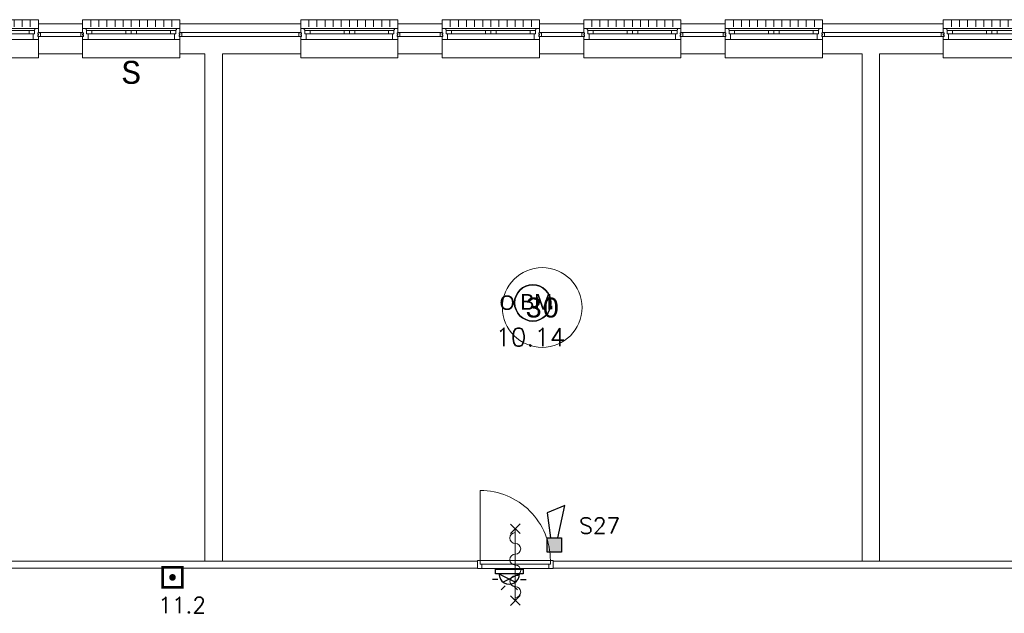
# Model space of a CAD drawing. Header units: millimetres. Extents: x 1890 to 160200, y 5205 to 111580.
# Tile 23 of 51: x 31698 to 44048, y 64158 to 71601. Entities that reach past the tile are written whole.
import ezdxf
from ezdxf.enums import TextEntityAlignment as Align
from ezdxf.xclip import XClip

# ---------------------------------------------------------------- set-up
doc = ezdxf.new("R2010")
doc.units = ezdxf.units.MM
doc.header["$XCLIPFRAME"] = 0
for name, color, linetype in [('BRAND', 1, 'Continuous'), ('Xref', 253, 'Continuous'), ('Xref-beg26-1e-verd$0$AL$1A---_ALGEMEEN', 253, 'Continuous'), ('Xref-beg26-1e-verd$0$AT$1A---_TEKST050', 253, 'Continuous')]:
    doc.layers.add(name, color=color, linetype=linetype)
doc.layers.get('Xref').off()
doc.styles.add('ROMANS', font='romans')
doc.styles.add('TXT', font='txt')
doc.styles.add('Xref-beg26-1e-verd$0$MONOTXT', font='MONOTXT')

# ---------------------------------------------------------------- blocks, each defined once
blk = doc.blocks.new('*O390')
at = {"layer": 'Xref-beg26-1e-verd$0$AL$1A---_ALGEMEEN', "color": 0, "linetype": 'Continuous', "lineweight": 0}
for p, q in [((-565.5, 130), (565.5, 130)), ((-508.33, 240), (-508.33, 150)), ((-406.66, 240), (-406.66, 150)), ((-305, 240), (-305, 150)), ((-203.33, 240), (-203.33, 150)), ((-101.66, 240), (-101.66, 150)), ((0, 240), (0, 150)), ((101.66, 240), (101.66, 150)), ((203.33, 240), (203.33, 150)), ((305, 240), (305, 150)), ((406.66, 240), (406.66, 150)), ((508.33, 240), (508.33, 150)), ((-493, 106), (-67, 106)), ((-493, 63), (-67, 63)), ((67, 106), (493, 106)), ((67, 63), (493, 63)), ((-543, -9), (543, -9))]:
    blk.add_line(p, q, dxfattribs=at)
for points in [[(-610, 190), (-610, 240), (610, 240), (610, 190)], [(-610, -190), (-610, -240), (610, -240), (610, -190)]]:
    blk.add_lwpolyline(points, dxfattribs=at)
for points in [[(-610, -9), (-545.15, -9), (-543, -6.86), (-543, 63), (-560, 63), (-560, 114), (-565.5, 114), (-565.5, 127.78), (-567.72, 130), (-610, 130), (-610, 76), (-601, 76), (-601, 60), (-610, 60), (-610, 46), (-601, 46), (-601, 30), (-610, 30)], [(610, -9), (545.15, -9), (543, -6.86), (543, 63), (560, 63), (560, 114), (565.5, 114), (565.5, 127.78), (567.72, 130), (610, 130), (610, 76), (601, 76), (601, 60), (610, 60), (610, 46), (601, 46), (601, 30), (610, 30)], [(-635, 30), (-601, 30), (-601, 46), (-610, 46), (-610, 60), (-601, 60), (-601, 76), (-635, 76)], [(-560, 106), (-493, 106), (-493, 63), (-560, 63)], [(-67, 106), (0, 106), (0, 63), (-67, 63)], [(67, 106), (0, 106), (0, 63), (67, 63)], [(560, 106), (493, 106), (493, 63), (560, 63)], [(635, 30), (601, 30), (601, 46), (610, 46), (610, 60), (601, 60), (601, 76), (635, 76)]]:
    blk.add_lwpolyline(points, close=True, dxfattribs=at)
blk = doc.blocks.new('*O391')
at = {"layer": 'Xref-beg26-1e-verd$0$AL$1A---_ALGEMEEN', "color": 0, "linetype": 'Continuous', "lineweight": 0}
for p, q in [((-565.5, 130), (565.5, 130)), ((-508.33, 240), (-508.33, 150)), ((-406.66, 240), (-406.66, 150)), ((-305, 240), (-305, 150)), ((-203.33, 240), (-203.33, 150)), ((-101.66, 240), (-101.66, 150)), ((0, 240), (0, 150)), ((101.66, 240), (101.66, 150)), ((203.33, 240), (203.33, 150)), ((305, 240), (305, 150)), ((406.66, 240), (406.66, 150)), ((508.33, 240), (508.33, 150)), ((-493, 106), (-67, 106)), ((-493, 63), (-67, 63)), ((67, 106), (493, 106)), ((67, 63), (493, 63)), ((-543, -9), (543, -9))]:
    blk.add_line(p, q, dxfattribs=at)
for points in [[(-610, 190), (-610, 240), (610, 240), (610, 190)], [(-610, -190), (-610, -240), (610, -240), (610, -190)]]:
    blk.add_lwpolyline(points, dxfattribs=at)
for points in [[(-610, -9), (-545.15, -9), (-543, -6.86), (-543, 63), (-560, 63), (-560, 114), (-565.5, 114), (-565.5, 127.78), (-567.72, 130), (-610, 130), (-610, 76), (-601, 76), (-601, 60), (-610, 60), (-610, 46), (-601, 46), (-601, 30), (-610, 30)], [(610, -9), (545.15, -9), (543, -6.86), (543, 63), (560, 63), (560, 114), (565.5, 114), (565.5, 127.78), (567.72, 130), (610, 130), (610, 76), (601, 76), (601, 60), (610, 60), (610, 46), (601, 46), (601, 30), (610, 30)], [(-635, 30), (-601, 30), (-601, 46), (-610, 46), (-610, 60), (-601, 60), (-601, 76), (-635, 76)], [(-560, 106), (-493, 106), (-493, 63), (-560, 63)], [(-67, 106), (0, 106), (0, 63), (-67, 63)], [(67, 106), (0, 106), (0, 63), (67, 63)], [(560, 106), (493, 106), (493, 63), (560, 63)], [(635, 30), (601, 30), (601, 46), (610, 46), (610, 60), (601, 60), (601, 76), (635, 76)]]:
    blk.add_lwpolyline(points, close=True, dxfattribs=at)
blk = doc.blocks.new('*O392')
at = {"layer": 'Xref-beg26-1e-verd$0$AL$1A---_ALGEMEEN', "color": 0, "linetype": 'Continuous', "lineweight": 0}
for p, q in [((-565.5, 130), (565.5, 130)), ((-508.33, 240), (-508.33, 150)), ((-406.66, 240), (-406.66, 150)), ((-305, 240), (-305, 150)), ((-203.33, 240), (-203.33, 150)), ((-101.66, 240), (-101.66, 150)), ((0, 240), (0, 150)), ((101.66, 240), (101.66, 150)), ((203.33, 240), (203.33, 150)), ((305, 240), (305, 150)), ((406.66, 240), (406.66, 150)), ((508.33, 240), (508.33, 150)), ((-493, 106), (-67, 106)), ((-493, 63), (-67, 63)), ((67, 106), (493, 106)), ((67, 63), (493, 63)), ((-543, -9), (543, -9))]:
    blk.add_line(p, q, dxfattribs=at)
for points in [[(-610, 190), (-610, 240), (610, 240), (610, 190)], [(-610, -190), (-610, -240), (610, -240), (610, -190)]]:
    blk.add_lwpolyline(points, dxfattribs=at)
for points in [[(-610, -9), (-545.15, -9), (-543, -6.86), (-543, 63), (-560, 63), (-560, 114), (-565.5, 114), (-565.5, 127.78), (-567.72, 130), (-610, 130), (-610, 76), (-601, 76), (-601, 60), (-610, 60), (-610, 46), (-601, 46), (-601, 30), (-610, 30)], [(610, -9), (545.15, -9), (543, -6.86), (543, 63), (560, 63), (560, 114), (565.5, 114), (565.5, 127.78), (567.72, 130), (610, 130), (610, 76), (601, 76), (601, 60), (610, 60), (610, 46), (601, 46), (601, 30), (610, 30)], [(-635, 30), (-601, 30), (-601, 46), (-610, 46), (-610, 60), (-601, 60), (-601, 76), (-635, 76)], [(-560, 106), (-493, 106), (-493, 63), (-560, 63)], [(-67, 106), (0, 106), (0, 63), (-67, 63)], [(67, 106), (0, 106), (0, 63), (67, 63)], [(560, 106), (493, 106), (493, 63), (560, 63)], [(635, 30), (601, 30), (601, 46), (610, 46), (610, 60), (601, 60), (601, 76), (635, 76)]]:
    blk.add_lwpolyline(points, close=True, dxfattribs=at)
blk = doc.blocks.new('*O393')
at = {"layer": 'Xref-beg26-1e-verd$0$AL$1A---_ALGEMEEN', "color": 0, "linetype": 'Continuous', "lineweight": 0}
for p, q in [((-565.5, 130), (565.5, 130)), ((-508.33, 240), (-508.33, 150)), ((-406.66, 240), (-406.66, 150)), ((-305, 240), (-305, 150)), ((-203.33, 240), (-203.33, 150)), ((-101.66, 240), (-101.66, 150)), ((0, 240), (0, 150)), ((101.66, 240), (101.66, 150)), ((203.33, 240), (203.33, 150)), ((305, 240), (305, 150)), ((406.66, 240), (406.66, 150)), ((508.33, 240), (508.33, 150)), ((-493, 106), (-67, 106)), ((-493, 63), (-67, 63)), ((67, 106), (493, 106)), ((67, 63), (493, 63)), ((-543, -9), (543, -9))]:
    blk.add_line(p, q, dxfattribs=at)
for points in [[(-610, 190), (-610, 240), (610, 240), (610, 190)], [(-610, -190), (-610, -240), (610, -240), (610, -190)]]:
    blk.add_lwpolyline(points, dxfattribs=at)
for points in [[(-610, -9), (-545.15, -9), (-543, -6.86), (-543, 63), (-560, 63), (-560, 114), (-565.5, 114), (-565.5, 127.78), (-567.72, 130), (-610, 130), (-610, 76), (-601, 76), (-601, 60), (-610, 60), (-610, 46), (-601, 46), (-601, 30), (-610, 30)], [(610, -9), (545.15, -9), (543, -6.86), (543, 63), (560, 63), (560, 114), (565.5, 114), (565.5, 127.78), (567.72, 130), (610, 130), (610, 76), (601, 76), (601, 60), (610, 60), (610, 46), (601, 46), (601, 30), (610, 30)], [(-635, 30), (-601, 30), (-601, 46), (-610, 46), (-610, 60), (-601, 60), (-601, 76), (-635, 76)], [(-560, 106), (-493, 106), (-493, 63), (-560, 63)], [(-67, 106), (0, 106), (0, 63), (-67, 63)], [(67, 106), (0, 106), (0, 63), (67, 63)], [(560, 106), (493, 106), (493, 63), (560, 63)], [(635, 30), (601, 30), (601, 46), (610, 46), (610, 60), (601, 60), (601, 76), (635, 76)]]:
    blk.add_lwpolyline(points, close=True, dxfattribs=at)
blk = doc.blocks.new('*O394')
at = {"layer": 'Xref-beg26-1e-verd$0$AL$1A---_ALGEMEEN', "color": 0, "linetype": 'Continuous', "lineweight": 0}
for p, q in [((-565.5, 130), (565.5, 130)), ((-508.33, 240), (-508.33, 150)), ((-406.66, 240), (-406.66, 150)), ((-305, 240), (-305, 150)), ((-203.33, 240), (-203.33, 150)), ((-101.66, 240), (-101.66, 150)), ((0, 240), (0, 150)), ((101.66, 240), (101.66, 150)), ((203.33, 240), (203.33, 150)), ((305, 240), (305, 150)), ((406.66, 240), (406.66, 150)), ((508.33, 240), (508.33, 150)), ((-493, 106), (-67, 106)), ((-493, 63), (-67, 63)), ((67, 106), (493, 106)), ((67, 63), (493, 63)), ((-543, -9), (543, -9))]:
    blk.add_line(p, q, dxfattribs=at)
for points in [[(-610, 190), (-610, 240), (610, 240), (610, 190)], [(-610, -190), (-610, -240), (610, -240), (610, -190)]]:
    blk.add_lwpolyline(points, dxfattribs=at)
for points in [[(-610, -9), (-545.15, -9), (-543, -6.86), (-543, 63), (-560, 63), (-560, 114), (-565.5, 114), (-565.5, 127.78), (-567.72, 130), (-610, 130), (-610, 76), (-601, 76), (-601, 60), (-610, 60), (-610, 46), (-601, 46), (-601, 30), (-610, 30)], [(610, -9), (545.15, -9), (543, -6.86), (543, 63), (560, 63), (560, 114), (565.5, 114), (565.5, 127.78), (567.72, 130), (610, 130), (610, 76), (601, 76), (601, 60), (610, 60), (610, 46), (601, 46), (601, 30), (610, 30)], [(-635, 30), (-601, 30), (-601, 46), (-610, 46), (-610, 60), (-601, 60), (-601, 76), (-635, 76)], [(-560, 106), (-493, 106), (-493, 63), (-560, 63)], [(-67, 106), (0, 106), (0, 63), (-67, 63)], [(67, 106), (0, 106), (0, 63), (67, 63)], [(560, 106), (493, 106), (493, 63), (560, 63)], [(635, 30), (601, 30), (601, 46), (610, 46), (610, 60), (601, 60), (601, 76), (635, 76)]]:
    blk.add_lwpolyline(points, close=True, dxfattribs=at)
blk = doc.blocks.new('*O395')
at = {"layer": 'Xref-beg26-1e-verd$0$AL$1A---_ALGEMEEN', "color": 0, "linetype": 'Continuous', "lineweight": 0}
for p, q in [((-565.5, 130), (565.5, 130)), ((-508.33, 240), (-508.33, 150)), ((-406.66, 240), (-406.66, 150)), ((-305, 240), (-305, 150)), ((-203.33, 240), (-203.33, 150)), ((-101.66, 240), (-101.66, 150)), ((0, 240), (0, 150)), ((101.66, 240), (101.66, 150)), ((203.33, 240), (203.33, 150)), ((305, 240), (305, 150)), ((406.66, 240), (406.66, 150)), ((508.33, 240), (508.33, 150)), ((-493, 106), (-67, 106)), ((-493, 63), (-67, 63)), ((67, 106), (493, 106)), ((67, 63), (493, 63)), ((-543, -9), (543, -9))]:
    blk.add_line(p, q, dxfattribs=at)
for points in [[(-610, 190), (-610, 240), (610, 240), (610, 190)], [(-610, -190), (-610, -240), (610, -240), (610, -190)]]:
    blk.add_lwpolyline(points, dxfattribs=at)
for points in [[(-610, -9), (-545.15, -9), (-543, -6.86), (-543, 63), (-560, 63), (-560, 114), (-565.5, 114), (-565.5, 127.78), (-567.72, 130), (-610, 130), (-610, 76), (-601, 76), (-601, 60), (-610, 60), (-610, 46), (-601, 46), (-601, 30), (-610, 30)], [(610, -9), (545.15, -9), (543, -6.86), (543, 63), (560, 63), (560, 114), (565.5, 114), (565.5, 127.78), (567.72, 130), (610, 130), (610, 76), (601, 76), (601, 60), (610, 60), (610, 46), (601, 46), (601, 30), (610, 30)], [(-635, 30), (-601, 30), (-601, 46), (-610, 46), (-610, 60), (-601, 60), (-601, 76), (-635, 76)], [(-560, 106), (-493, 106), (-493, 63), (-560, 63)], [(-67, 106), (0, 106), (0, 63), (-67, 63)], [(67, 106), (0, 106), (0, 63), (67, 63)], [(560, 106), (493, 106), (493, 63), (560, 63)], [(635, 30), (601, 30), (601, 46), (610, 46), (610, 60), (601, 60), (601, 76), (635, 76)]]:
    blk.add_lwpolyline(points, close=True, dxfattribs=at)
blk = doc.blocks.new('*O396')
at = {"layer": 'Xref-beg26-1e-verd$0$AL$1A---_ALGEMEEN', "color": 0, "linetype": 'Continuous', "lineweight": 0}
for p, q in [((-565.5, 130), (565.5, 130)), ((-508.33, 240), (-508.33, 150)), ((-406.66, 240), (-406.66, 150)), ((-305, 240), (-305, 150)), ((-203.33, 240), (-203.33, 150)), ((-101.66, 240), (-101.66, 150)), ((0, 240), (0, 150)), ((101.66, 240), (101.66, 150)), ((203.33, 240), (203.33, 150)), ((305, 240), (305, 150)), ((406.66, 240), (406.66, 150)), ((508.33, 240), (508.33, 150)), ((-493, 106), (-67, 106)), ((-493, 63), (-67, 63)), ((67, 106), (493, 106)), ((67, 63), (493, 63)), ((-543, -9), (543, -9))]:
    blk.add_line(p, q, dxfattribs=at)
for points in [[(-610, 190), (-610, 240), (610, 240), (610, 190)], [(-610, -190), (-610, -240), (610, -240), (610, -190)]]:
    blk.add_lwpolyline(points, dxfattribs=at)
for points in [[(-610, -9), (-545.15, -9), (-543, -6.86), (-543, 63), (-560, 63), (-560, 114), (-565.5, 114), (-565.5, 127.78), (-567.72, 130), (-610, 130), (-610, 76), (-601, 76), (-601, 60), (-610, 60), (-610, 46), (-601, 46), (-601, 30), (-610, 30)], [(610, -9), (545.15, -9), (543, -6.86), (543, 63), (560, 63), (560, 114), (565.5, 114), (565.5, 127.78), (567.72, 130), (610, 130), (610, 76), (601, 76), (601, 60), (610, 60), (610, 46), (601, 46), (601, 30), (610, 30)], [(-635, 30), (-601, 30), (-601, 46), (-610, 46), (-610, 60), (-601, 60), (-601, 76), (-635, 76)], [(-560, 106), (-493, 106), (-493, 63), (-560, 63)], [(-67, 106), (0, 106), (0, 63), (-67, 63)], [(67, 106), (0, 106), (0, 63), (67, 63)], [(560, 106), (493, 106), (493, 63), (560, 63)], [(635, 30), (601, 30), (601, 46), (610, 46), (610, 60), (601, 60), (601, 76), (635, 76)]]:
    blk.add_lwpolyline(points, close=True, dxfattribs=at)
blk = doc.blocks.new('Xref-beg26-1e-verd$0$ED0881')
at = {"layer": 'Xref-beg26-1e-verd$0$AL$1A---_ALGEMEEN', "color": 0, "linetype": 'Continuous', "lineweight": 0}
for p, q in [((475, -400), (475, 500)), ((915, 0), (35, 0)), ((55, 100), (895, 100)), ((55, 45), (895, 45))]:
    blk.add_line(p, q, dxfattribs=at)
for points in [[(55, 100), (0, 100), (0, 0), (35, 0), (35, 45), (55, 45), (55, 100)], [(950, 0), (915, 0), (915, 45), (895, 45), (895, 100), (950, 100), (950, 0)]]:
    blk.add_lwpolyline(points, close=True, dxfattribs=at)
blk.add_lwpolyline([(35, 0), (35, -880, 0.414214), (915, 0)], format="xyb", dxfattribs=at)
blk = doc.blocks.new('Xref-beg26-1e-verd$0$BRW60')
at = {"layer": 'Xref-beg26-1e-verd$0$AL$1A---_ALGEMEEN', "color": 0, "linetype": 'Continuous', "lineweight": 0}
for p, q in [((-61.42, 393.58), (61.43, 516.42)), ((59.19, 395.81), (-59.19, 514.19)), ((-61.42, -506.42), (61.43, -383.58)), ((59.19, -504.19), (-59.19, -385.81))]:
    blk.add_line(p, q, dxfattribs=at)
blk = doc.blocks.new('*O550')
at = {"layer": 'Xref-beg26-1e-verd$0$AL$1A---_ALGEMEEN', "color": 0, "linetype": 'Continuous', "lineweight": 0}
blk.add_lwpolyline([(0, -407, 1), (0, -271, -1), (0, -136, 1), (0, 0, -1), (0, 136, 1), (0, 271, -1), (0, 407)], format="xyb", dxfattribs=at)
blk = doc.blocks.new('Xref-beg26-1e-verd$0$BRW00')
at = {"layer": 'Xref-beg26-1e-verd$0$AL$1A---_ALGEMEEN', "color": 0, "linetype": 'Continuous', "lineweight": 0}
blk.add_blockref('*O550', (0, 0), dxfattribs=at)
blk = doc.blocks.new('*O555')
at = {"layer": 'Xref-beg26-1e-verd$0$AL$1A---_ALGEMEEN', "color": 0, "linetype": 'Continuous', "lineweight": 0}
blk.add_line((0, 450), (0, -450), dxfattribs=at)
for name in ['Xref-beg26-1e-verd$0$BRW60', 'Xref-beg26-1e-verd$0$BRW00']:
    blk.add_blockref(name, (0, -5), dxfattribs=at)
blk = doc.blocks.new('Xref-beg26-1e-verd')
at = {"layer": 'Xref-beg26-1e-verd$0$AL$1A---_ALGEMEEN', "linetype": 'Continuous', "lineweight": 0}
for points in [[(105155.42, 64176.73), (105710.42, 64176.73), (105710.42, 64066.73), (105155.42, 64066.73)], [(106930.42, 64176.73), (108445.42, 64176.73), (108445.42, 64066.73), (106930.42, 64066.73)], [(109665.42, 64176.73), (110220.42, 64176.73), (110220.42, 64066.73), (109665.42, 64066.73)], [(111440.42, 64176.73), (111995.42, 64176.73), (111995.42, 64066.73), (111440.42, 64066.73)], [(113215.42, 64176.73), (113770.42, 64176.73), (113770.42, 64066.73), (113215.42, 64066.73)], [(114990.42, 64176.73), (116505.42, 64176.73), (116505.42, 64066.73), (114990.42, 64066.73)], [(105155.42, 64016.73), (105710.42, 64016.73), (105710.42, 63796.73), (105155.42, 63796.73)], [(107242.42, 57439.23), (107462.42, 57439.23), (107462.42, 63796.73), (108445.42, 63796.73), (108445.42, 64016.73), (106930.42, 64016.73), (106930.42, 63796.73), (107242.42, 63796.73)], [(109665.42, 64016.73), (110220.42, 64016.73), (110220.42, 63796.73), (109665.42, 63796.73)], [(111440.42, 64016.73), (111995.42, 64016.73), (111995.42, 63796.73), (111440.42, 63796.73)], [(113215.42, 64016.73), (113770.42, 64016.73), (113770.42, 63796.73), (113215.42, 63796.73)], [(115487.42, 57439.23), (115707.42, 57439.23), (115707.42, 63796.73), (116505.42, 63796.73), (116505.42, 64016.73), (114990.42, 64016.73), (114990.42, 63796.73), (115487.42, 63796.73)], [(103367.42, 57349.23), (110662.42, 57349.23), (110662.42, 57439.23), (103367.42, 57439.23)], [(111612.42, 57349.23), (118907.42, 57349.23), (118907.42, 57439.23), (111612.42, 57439.23)]]:
    blk.add_lwpolyline(points, close=True, dxfattribs=at)
blk.add_circle((111474.92, 60617.98), 500, dxfattribs=at)
for name, p in [('*O390', (104545.42, 63986.73)), ('*O391', (106320.42, 63986.73)), ('*O392', (109055.42, 63986.73)), ('*O393', (110830.42, 63986.73)), ('*O394', (112605.42, 63986.73)), ('*O395', (114380.42, 63986.73)), ('*O396', (117115.42, 63986.73)), ('*O555', (111137.42, 57394.23))]:
    blk.add_blockref(name, p, dxfattribs=at)
at = {"layer": 'Xref-beg26-1e-verd$0$AL$1A---_ALGEMEEN', "linetype": 'Continuous', "lineweight": 0, "yscale": -1}
blk.add_blockref('Xref-beg26-1e-verd$0$ED0881', (110662.42, 57444.23), dxfattribs=at)
at = {"layer": 'Xref-beg26-1e-verd$0$AT$1A---_TEKST050', "linetype": 'Continuous', "lineweight": 0, "style": 'Xref-beg26-1e-verd$0$MONOTXT'}
for s, height, p in [('S', 287.99994, (106320.41, 63566.72)), ('30', 250.00002, (111474.91, 60617.97))]:
    blk.add_text(s, height=height, dxfattribs=at).set_placement(p, align=Align.MIDDLE)
blk = doc.blocks.new('BR-OPT-M')
at = {"layer": 'BRAND', "color": 0}
blk.add_lwpolyline([(1.75, 0, 1), (-1.75, 0, 1)], format="xyb", close=True, dxfattribs=at)
blk.add_circle((0, 0), 1.75, dxfattribs=at)
for start, end in [(0, 180), (180, 0)]:
    blk.add_arc((0, 0), 1.75, start, end, dxfattribs=at)
at = {"layer": 'BRAND', "color": 0, "style": 'TXT'}
blk.add_text('O', height=1.4, dxfattribs=at).set_placement((-3.202, -0.678))
at = {"layer": 'BRAND', "color": 0, "insert": (-1.199, 0.857), "char_height": 1.5216, "width": 4.01713, "attachment_point": 1, "style": 'TXT'}
blk.add_mtext('BM', dxfattribs=at)
at = {"layer": 'BRAND', "color": 0, "style": 'ROMANS'}
blk.add_attdef('ION1-B', text='', height=1.75, dxfattribs=at).set_placement((-0.235, -2.428), align=Align.TOP_CENTER)
blk = doc.blocks.new('handmelder')
at = {"layer": 'BRAND', "color": 0, "const_width": 0.416}
blk.add_lwpolyline([(0.55, 1.82), (-1.53, 1.82), (-1.53, -1.3), (1.59, -1.3), (1.59, 1.82), (0.55, 1.82)], dxfattribs=at)
at = {"layer": 'BRAND', "color": 0, "const_width": 0.52}
blk.add_lwpolyline([(-0.23, 0.26, 1), (0.29, 0.26, 1)], format="xyb", close=True, dxfattribs=at)
at = {"layer": 'BRAND', "color": 0, "style": 'ROMANS'}
blk.add_attdef('X', text='', height=2, dxfattribs=at).set_placement((0.09, -2.9), align=Align.MIDDLE)
blk = doc.blocks.new('NEVENIN')
at = {"layer": 'BRAND', "color": 0}
for p, q in [((-0.86, 3.53), (-1.68, 4.35)), ((0.86, 3.53), (1.68, 4.35)), ((-2.37, 2.19), (-3.54, 2.19)), ((-2.16, 1.02), (1.31, 2.74)), ((2.16, 1.02), (-1.31, 2.74)), ((2.37, 2.19), (3.54, 2.19)), ((-2.91, 1.02), (2.91, 1.02)), ((-2.91, 0), (-2.91, 1.02)), ((2.91, 0), (-2.91, 0)), ((2.91, 1.02), (2.91, 0))]:
    blk.add_line(p, q, dxfattribs=at)
blk.add_arc((0, 1.02), 2.16, 360, 180, dxfattribs=at)
blk = doc.blocks.new('SWHOOP')
at = {"layer": 'BRAND', "color": 0}
for p, q in [((3, 0.75), (9.75, 2.25)), ((9.75, 2.25), (8.25, -1.5)), ((3, 1.5), (0, 1.5)), ((3, -1.5), (3, 1.5)), ((0, -1.5), (3, -1.5)), ((8.25, -1.5), (3, -0.75))]:
    blk.add_line(p, q, dxfattribs=at)
at = {"layer": 'BRAND'}
blk.add_line((0, 1.5), (0, -1.5), dxfattribs=at)
at = {"layer": 'BRAND', "color": 0}
blk.add_solid([(0, -1.5), (3, -1.5), (0, 1.5), (3, 1.5)], dxfattribs=at)

msp = doc.modelspace()

# ---------------------------------------------------------------- block references
at = {"layer": 'BRAND', "xscale": 130, "yscale": 130, "zscale": 130}
msp.add_blockref('BR-OPT-M', (38133, 68050), dxfattribs=at).add_auto_attribs({'ION1-B': '10.14'})
at = {"layer": 'BRAND', "yscale": 60, "zscale": 60}
for name, p, xscale, rotation in [('SWHOOP', (38402, 64923), -60, 270), ('NEVENIN', (37839, 64713), 60, 180)]:
    msp.add_blockref(name, p, dxfattribs=dict(at, xscale=xscale, rotation=rotation))
at = {"layer": 'BRAND', "xscale": 80, "yscale": 80, "zscale": 80}
msp.add_blockref('handmelder', (33612, 64588), dxfattribs=at)
at = {"layer": 'Xref'}
ref = msp.add_blockref('Xref-beg26-1e-verd', (-73223, 7374), dxfattribs=at)
XClip(ref).set_block_clipping_path([(79179.92, 42876.73), (160997.859777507, 70921.1478704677)])

# ---------------------------------------------------------------- texts
at = {"layer": 'BRAND', "style": 'ROMANS'}
for s, p in [('S27', (38715, 65157)), ('11.2', (33435, 64162))]:
    msp.add_text(s, height=200, dxfattribs=at).set_placement(p)

doc.saveas('drawing.dxf')
